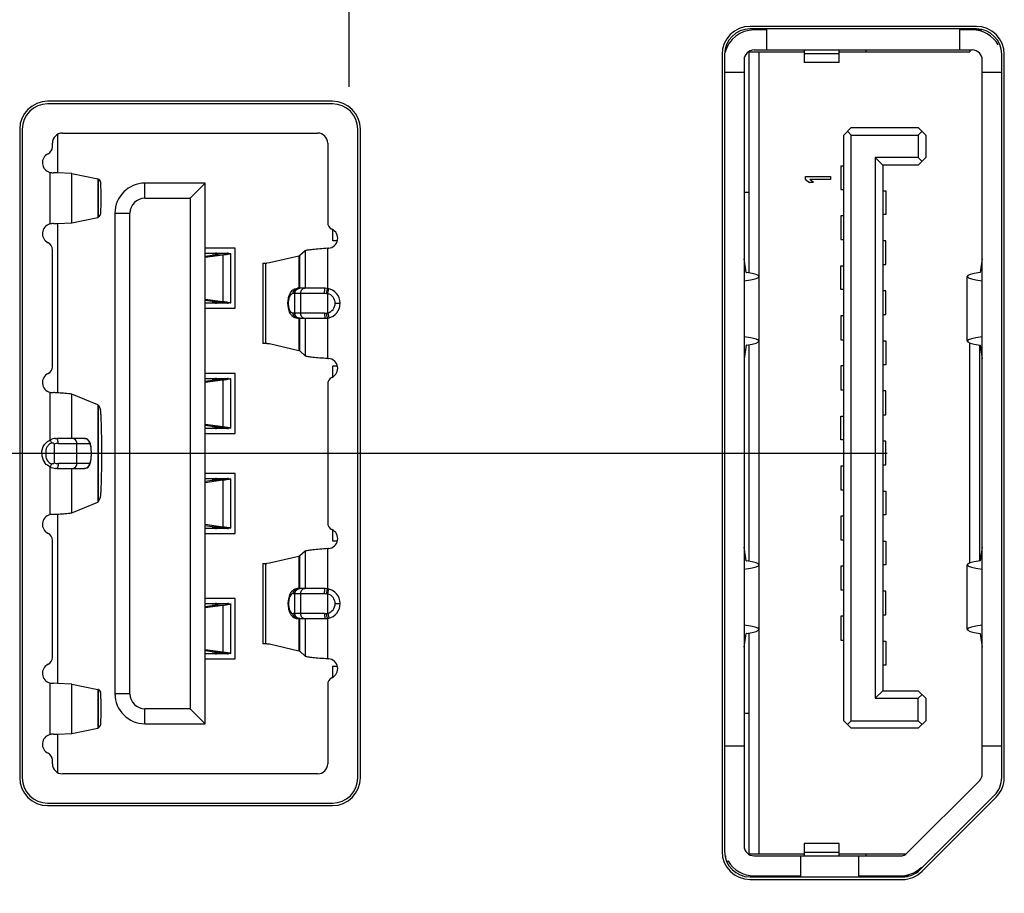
# Model space of a CAD drawing. Header units: inches. Extents: x 0 to 34, y 0 to 22.
# Tile 22 of 121: x 16.307 to 17.082, y 8.837 to 9.525. Entities that reach past the tile are written whole.
import ezdxf

# ---------------------------------------------------------------- set-up
doc = ezdxf.new("R2010")
doc.units = ezdxf.units.IN
doc.header["$LTSCALE"] = 1.87
doc.header["$MEASUREMENT"] = 0
doc.layers.get('0').update_dxf_attribs({"linetype": 'CONTINUOUS'})
doc.layers.add('DIMENSIONS', color=7, linetype='CONTINUOUS')
doc.styles.get("Standard").update_dxf_attribs({"font": 'txt', "width": 0.8})
doc.dimstyles.new('DIMSTYLE_1', dxfattribs={"dimtxt": 0.125, "dimasz": 0.18, "dimexe": 0.125, "dimexo": 0.0625, "dimgap": 0.0625, "dimtad": 0, "dimtih": 1, "dimtoh": 1, "dimdec": 3, "dimzin": 4, "dimdsep": 46, "dimtxsty": 'STANDARD', "dimblk": '_FILLED', "dimblk1": '_FILLED', "dimblk2": '_FILLED', "dimcen": 0.09, "dimadec": 0, "dimazin": 0, "dimtp": 0.001, "dimtm": 0.001, "dimtfac": 1, "dimtdec": 3, "dimtofl": 0, "dimtmove": 0, "dimatfit": 3, "dimldrblk": '_FILLED', "dimfxl": 1, "dimtolj": 1, "dimtzin": 4, "dimarcsym": 0})

# ---------------------------------------------------------------- blocks, each defined once
blk = doc.blocks.new('_FILLED')
at = {"color": 0, "linetype": 'BYBLOCK'}
blk.add_solid([(0, 0), (-1, 0.1736), (-1, -0.1736)], dxfattribs=at)
blk = doc.blocks.new('*D15')
at = {"layer": 'DIMENSIONS', "color": 2, "linetype": 'CONTINUOUS'}
for p, q in [((16.97374, 10.38334), (14.81359, 10.38334)), ((14.93859, 10.38334), (14.93859, 10.05668)), ((14.93859, 9.18334), (14.93859, 9.61918)), ((16.9897, 9.18334), (14.81359, 9.18334))]:
    blk.add_line(p, q, dxfattribs=at)
at = {"layer": 'DIMENSIONS', "color": 2, "linetype": 'CONTINUOUS', "xscale": 0.18, "yscale": 0.18, "zscale": 0.18}
for p, rotation in [((14.93859, 10.38334), 90), ((14.93859, 9.18334), 270)]:
    blk.add_blockref('_FILLED', p, dxfattribs=dict(at, rotation=rotation))
at = {"layer": 'DIMENSIONS', "color": 2, "linetype": 'CONTINUOUS', "insert": (14.83859, 9.99418), "char_height": 0.125, "width": 0.7, "attachment_point": 2, "line_spacing_factor": 0.9}
blk.add_mtext('1.200\\P[30.48]', dxfattribs=at)
blk = doc.blocks.new('*D16')
at = {"layer": 'DIMENSIONS', "color": 2, "linetype": 'CONTINUOUS'}
for p, q in [((16.97374, 9.18334), (14.81359, 9.18334)), ((14.93859, 9.18334), (14.93859, 8.61592)), ((14.93859, 7.79849), (14.93859, 8.17842)), ((16.97374, 7.79849), (14.81359, 7.79849))]:
    blk.add_line(p, q, dxfattribs=at)
at = {"layer": 'DIMENSIONS', "color": 2, "linetype": 'CONTINUOUS', "xscale": 0.18, "yscale": 0.18, "zscale": 0.18}
for p, rotation in [((14.93859, 9.18334), 90), ((14.93859, 7.79849), 270)]:
    blk.add_blockref('_FILLED', p, dxfattribs=dict(at, rotation=rotation))
at = {"layer": 'DIMENSIONS', "color": 2, "linetype": 'CONTINUOUS', "insert": (14.83859, 8.55342), "char_height": 0.125, "width": 0.7, "attachment_point": 2, "line_spacing_factor": 0.9}
blk.add_mtext('1.385\\P[35.18]', dxfattribs=at)

msp = doc.modelspace()

# ---------------------------------------------------------------- linework, layer by layer
at = {"color": 40, "linetype": 'CONTINUOUS'}
msp.add_line((16.56635, 9.55152), (16.56635, 9.47176), dxfattribs=at)
at = {"color": 7, "linetype": 'CONTINUOUS'}
for p, q in [((17.05989, 9.51927), (16.88189, 9.51927)), ((17.05989, 9.51727), (16.88189, 9.51727)), ((16.89491, 9.51645), (16.88507, 9.51645)), ((16.89491, 9.51727), (16.89491, 9.5007)), ((17.04688, 9.5007), (17.04688, 9.51727)), ((17.05672, 9.51645), (17.04688, 9.51645)), ((17.05989, 9.51645), (17.06403, 9.51645)), ((16.86327, 9.50421), (16.86443, 9.50421)), ((16.85989, 9.49727), (16.85989, 8.87027)), ((16.86189, 9.49727), (16.86189, 8.87027)), ((16.86265, 9.50109), (16.86314, 9.50109)), ((16.88037, 9.49912), (16.92444, 9.49912)), ((16.88113, 9.32532), (16.88113, 9.49912)), ((16.88507, 9.5007), (17.05672, 9.5007)), ((16.889, 8.86842), (16.889, 9.49912)), ((16.92444, 9.5007), (16.92444, 9.49086)), ((16.952, 9.49775), (16.92444, 9.49775)), ((16.952, 9.49086), (16.952, 9.5007)), ((16.952, 9.49912), (17.05475, 9.49912)), ((16.97286, 9.5007), (16.97286, 9.49912)), ((17.05475, 9.5007), (17.05475, 9.49912)), ((17.07989, 8.92855), (17.07989, 9.49727)), ((17.08189, 8.92855), (17.08189, 9.49727)), ((16.87719, 9.49283), (16.87719, 8.87472)), ((16.952, 9.49086), (16.92444, 9.49086)), ((17.06459, 8.93141), (17.06459, 9.49283)), ((16.87719, 9.48298), (16.86189, 9.48298)), ((17.07989, 9.48298), (17.06459, 9.48298)), ((16.55337, 9.46034), (16.32937, 9.46034)), ((16.55337, 9.45834), (16.32937, 9.45834)), ((16.30737, 9.43834), (16.30737, 8.92834)), ((16.30937, 9.43834), (16.30937, 8.92834)), ((16.33704, 9.4341), (16.33704, 9.40404)), ((16.34097, 9.43531), (16.54176, 9.43531)), ((16.57337, 8.92834), (16.57337, 9.43834)), ((16.57537, 8.92834), (16.57537, 9.43834)), ((16.95554, 9.43377), (16.96144, 9.43968)), ((16.95554, 8.97314), (16.95554, 9.43377)), ((16.96144, 9.43377), (16.95849, 9.43672)), ((16.96144, 9.43968), (17.0142, 9.43968)), ((16.96144, 8.97314), (16.96144, 9.43377)), ((16.96144, 9.43377), (17.0142, 9.43377)), ((17.0142, 9.43968), (17.02011, 9.43377)), ((17.0142, 9.43377), (17.01715, 9.43672)), ((17.0142, 9.43377), (17.0142, 9.41605)), ((17.02011, 9.43377), (17.02011, 9.41605)), ((16.3331, 9.42447), (16.3331, 9.42744)), ((16.54963, 9.42744), (16.54963, 9.36509)), ((16.98034, 9.41605), (16.98034, 8.99086)), ((16.98034, 9.41605), (16.98625, 9.41015)), ((17.0142, 9.41605), (16.98034, 9.41605)), ((17.02011, 9.41605), (17.0142, 9.41015)), ((17.0142, 9.41605), (17.01715, 9.4131)), ((16.33113, 9.40439), (16.33113, 9.36387)), ((16.3371, 9.40404), (16.33389, 9.40414)), ((16.34846, 9.4035), (16.3371, 9.40404)), ((16.34846, 9.36476), (16.34846, 9.4035)), ((16.34846, 9.4035), (16.36888, 9.39932)), ((16.95318, 9.40966), (16.95318, 9.39096)), ((16.95318, 9.40966), (16.95554, 9.40966)), ((16.98625, 9.41015), (16.98625, 8.99676)), ((17.0142, 9.41015), (16.98625, 9.41015)), ((16.36888, 9.39932), (16.36888, 9.36894)), ((16.36946, 9.39916), (16.36888, 9.39932)), ((16.36946, 9.36911), (16.36946, 9.39916)), ((16.36946, 9.39916), (16.37097, 9.39731)), ((16.40593, 9.38413), (16.40593, 9.39594)), ((16.45318, 9.39594), (16.40593, 9.39594)), ((16.44137, 9.38413), (16.45318, 9.39594)), ((16.45318, 8.97075), (16.45318, 9.39594)), ((16.92562, 9.39883), (16.92562, 9.40129)), ((16.92562, 9.40129), (16.9453, 9.40129)), ((16.92562, 9.39883), (16.92855, 9.39637)), ((16.9319, 9.39637), (16.92855, 9.39637)), ((16.9319, 9.39637), (16.92897, 9.39883)), ((16.9453, 9.39883), (16.92897, 9.39883)), ((16.9453, 9.40129), (16.9453, 9.39883)), ((16.88113, 9.38849), (16.87719, 9.38849)), ((16.95318, 9.39096), (16.95554, 9.39096)), ((16.98625, 9.38997), (16.98861, 9.38997)), ((16.98861, 9.38997), (16.98861, 9.37127)), ((16.40593, 9.38413), (16.44137, 9.38413)), ((16.44137, 9.38413), (16.44137, 8.98256)), ((16.38231, 9.37232), (16.38231, 8.99437)), ((16.38231, 9.37232), (16.39412, 9.37232)), ((16.39412, 8.99437), (16.39412, 9.37232)), ((16.33389, 9.36412), (16.3371, 9.36422)), ((16.33704, 9.36422), (16.33704, 9.23103)), ((16.3371, 9.36422), (16.34846, 9.36476)), ((16.34846, 9.36476), (16.36888, 9.36894)), ((16.36888, 9.36894), (16.36946, 9.36911)), ((16.36946, 9.36911), (16.37097, 9.37095)), ((16.95318, 9.37029), (16.95318, 9.35159)), ((16.95554, 9.37029), (16.95318, 9.37029)), ((16.98861, 9.37127), (16.98625, 9.37127)), ((16.55357, 9.35067), (16.55357, 9.35934)), ((16.55715, 9.35067), (16.55357, 9.35067)), ((16.95318, 9.35159), (16.95554, 9.35159)), ((16.98861, 9.3506), (16.98625, 9.3506)), ((16.98861, 9.3319), (16.98861, 9.3506)), ((16.3331, 9.25155), (16.3331, 9.3438)), ((16.4768, 9.34476), (16.45318, 9.34476)), ((16.45318, 9.34082), (16.47081, 9.34082)), ((16.46213, 9.34082), (16.46213, 9.34003)), ((16.46213, 9.34082), (16.47154, 9.34082)), ((16.46352, 9.34058), (16.46213, 9.34082)), ((16.47154, 9.34082), (16.47081, 9.34082)), ((16.47154, 9.34082), (16.47336, 9.34058)), ((16.4768, 9.29752), (16.4768, 9.34476)), ((16.53205, 9.34273), (16.5278, 9.33894)), ((16.53205, 9.34273), (16.53205, 9.31327)), ((16.54963, 9.3131), (16.54963, 9.34476)), ((16.55033, 9.34476), (16.54963, 9.34476)), ((16.46715, 9.33939), (16.45318, 9.33747)), ((16.45318, 9.33862), (16.45879, 9.33939)), ((16.46715, 9.33939), (16.45879, 9.33939)), ((16.46715, 9.33939), (16.46715, 9.30289)), ((16.47336, 9.3017), (16.47336, 9.34058)), ((16.50389, 9.33318), (16.50189, 9.33295)), ((16.52693, 9.33852), (16.50389, 9.33318)), ((16.5278, 9.33894), (16.52693, 9.33852)), ((16.52693, 9.33852), (16.52693, 9.31327)), ((16.5278, 9.31327), (16.5278, 9.33894)), ((16.87891, 9.32569), (16.87719, 9.33651)), ((17.06459, 9.33651), (17.06288, 9.32569)), ((16.4985, 9.33295), (16.4985, 9.26996)), ((16.4985, 9.33295), (16.50189, 9.33295)), ((16.50104, 9.26996), (16.50104, 9.33295)), ((16.95318, 9.31222), (16.95318, 9.33092)), ((16.95318, 9.33092), (16.95554, 9.33092)), ((16.98625, 9.3319), (16.98861, 9.3319)), ((17.05278, 9.27176), (17.05278, 9.32256)), ((16.54767, 9.31327), (16.52601, 9.31327)), ((16.54883, 9.30922), (16.54952, 9.31279)), ((16.54952, 9.31279), (16.54963, 9.3131)), ((16.54963, 9.30908), (16.55062, 9.31289)), ((16.95554, 9.31222), (16.95318, 9.31222)), ((16.98861, 9.31123), (16.98625, 9.31123)), ((16.98861, 9.29253), (16.98861, 9.31123)), ((16.45318, 9.30481), (16.46715, 9.30289)), ((16.45879, 9.30289), (16.45318, 9.30366)), ((16.45879, 9.30289), (16.46715, 9.30289)), ((16.46213, 9.30225), (16.46213, 9.30146)), ((16.51838, 9.30145), (16.51873, 9.30524)), ((16.52253, 9.30933), (16.54723, 9.30933)), ((16.52346, 9.30933), (16.52346, 9.29358)), ((16.52389, 9.29358), (16.52389, 9.30933)), ((16.52814, 9.30933), (16.52814, 9.29358)), ((16.54723, 9.30933), (16.54883, 9.30922)), ((16.54963, 9.29383), (16.54963, 9.30908)), ((16.47081, 9.30145), (16.45318, 9.30145)), ((16.45318, 9.29752), (16.4768, 9.29752)), ((16.46213, 9.30146), (16.46352, 9.3017)), ((16.47154, 9.30146), (16.46213, 9.30146)), ((16.46352, 9.3017), (16.46325, 9.3019)), ((16.47301, 9.3019), (16.46325, 9.3019)), ((16.47336, 9.3017), (16.47154, 9.30146)), ((16.47301, 9.3019), (16.47336, 9.3017)), ((16.51884, 9.30145), (16.51838, 9.30145)), ((16.51872, 9.29776), (16.51838, 9.30145)), ((16.55554, 9.30145), (16.55948, 9.30145)), ((16.54723, 9.29358), (16.52253, 9.29358)), ((16.52601, 9.28964), (16.54767, 9.28964)), ((16.52693, 9.28964), (16.52693, 9.26439)), ((16.5278, 9.26397), (16.5278, 9.28964)), ((16.53205, 9.28964), (16.53205, 9.26018)), ((16.54935, 9.2909), (16.54883, 9.29369)), ((16.54963, 9.28981), (16.54935, 9.2909)), ((16.54963, 9.29383), (16.55062, 9.29002)), ((16.54963, 9.25815), (16.54963, 9.28981)), ((16.95318, 9.29155), (16.95318, 9.27285)), ((16.95554, 9.29155), (16.95318, 9.29155)), ((16.98625, 9.29253), (16.98861, 9.29253)), ((16.95318, 9.27285), (16.95554, 9.27285)), ((16.98625, 9.27186), (16.98861, 9.27186)), ((16.98861, 9.27186), (16.98861, 9.25316)), ((16.50189, 9.26996), (16.4985, 9.26996)), ((16.50189, 9.26996), (16.50389, 9.26973)), ((16.50389, 9.26973), (16.52693, 9.26439)), ((16.52693, 9.26439), (16.5278, 9.26397)), ((16.5278, 9.26397), (16.53205, 9.26018)), ((16.87891, 9.26862), (16.87719, 9.25779)), ((16.88113, 9.09853), (16.88113, 9.269)), ((17.05475, 9.0972), (17.05475, 9.27031)), ((17.06263, 9.09889), (17.06263, 9.26863)), ((17.06288, 9.26862), (17.06459, 9.2578)), ((16.54963, 9.25815), (16.55033, 9.25815)), ((16.55357, 9.24357), (16.55357, 9.25224)), ((16.55357, 9.25224), (16.55715, 9.25224)), ((16.95318, 9.25218), (16.95318, 9.23348)), ((16.95554, 9.25218), (16.95318, 9.25218)), ((16.98861, 9.25316), (16.98625, 9.25316)), ((16.4768, 9.24634), (16.45318, 9.24634)), ((16.45318, 9.2424), (16.47081, 9.2424)), ((16.46715, 9.24096), (16.45318, 9.23904)), ((16.45318, 9.24019), (16.45879, 9.24096)), ((16.46715, 9.24096), (16.45879, 9.24096)), ((16.46213, 9.24239), (16.46213, 9.2416)), ((16.46213, 9.24239), (16.47154, 9.24239)), ((16.46352, 9.24215), (16.46213, 9.24239)), ((16.46715, 9.24096), (16.46715, 9.20447)), ((16.47154, 9.2424), (16.47081, 9.2424)), ((16.47154, 9.24239), (16.47336, 9.24215)), ((16.47336, 9.20327), (16.47336, 9.24215)), ((16.4768, 9.19909), (16.4768, 9.24634)), ((16.54963, 9.23782), (16.54963, 9.12887)), ((16.95318, 9.23348), (16.95554, 9.23348)), ((16.98861, 9.23249), (16.98625, 9.23249)), ((16.98861, 9.21379), (16.98861, 9.23249)), ((16.33113, 9.23148), (16.33113, 9.19388)), ((16.34846, 9.19516), (16.34846, 9.22994)), ((16.36888, 9.22157), (16.34846, 9.22994)), ((16.36888, 9.22157), (16.36888, 9.14512)), ((16.36946, 9.22124), (16.36888, 9.22157)), ((16.36946, 9.14545), (16.36946, 9.22124)), ((16.36946, 9.22124), (16.37086, 9.21782)), ((16.95318, 9.19411), (16.95318, 9.21281)), ((16.95318, 9.21281), (16.95554, 9.21281)), ((16.98625, 9.21379), (16.98861, 9.21379)), ((16.45318, 9.20639), (16.46715, 9.20447)), ((16.45879, 9.20447), (16.45318, 9.20524)), ((16.47081, 9.20303), (16.45318, 9.20303)), ((16.45879, 9.20447), (16.46715, 9.20447)), ((16.46213, 9.20383), (16.46213, 9.20304)), ((16.46213, 9.20304), (16.46352, 9.20327)), ((16.47154, 9.20304), (16.46213, 9.20304)), ((16.46352, 9.20327), (16.46325, 9.20348)), ((16.47301, 9.20348), (16.46325, 9.20348)), ((16.47336, 9.20327), (16.47154, 9.20304)), ((16.47301, 9.20348), (16.47336, 9.20327)), ((16.33016, 9.19331), (16.33113, 9.19388)), ((16.33561, 9.19513), (16.33647, 9.19516)), ((16.35828, 9.19516), (16.33647, 9.19516)), ((16.35828, 9.19516), (16.35984, 9.19482)), ((16.45318, 9.19909), (16.4768, 9.19909)), ((16.95554, 9.19411), (16.95318, 9.19411)), ((16.3345, 9.19079), (16.3345, 9.1759)), ((16.33765, 9.19122), (16.36213, 9.19122)), ((16.35231, 9.17547), (16.35231, 9.19122)), ((16.36386, 9.18334), (16.36366, 9.18733)), ((16.98861, 9.19312), (16.98625, 9.19312)), ((16.98861, 9.17442), (16.98861, 9.19312)), ((16.3278, 9.18334), (16.32466, 9.18334)), ((16.36315, 9.17634), (16.3636, 9.17888)), ((16.3636, 9.17888), (16.36386, 9.18334)), ((16.36377, 9.18334), (16.36386, 9.18334)), ((16.33113, 9.17281), (16.33019, 9.17335)), ((16.33113, 9.17281), (16.33113, 9.13521)), ((16.33647, 9.17153), (16.33562, 9.17156)), ((16.33647, 9.17153), (16.35828, 9.17153)), ((16.36213, 9.17547), (16.33765, 9.17547)), ((16.34846, 9.13675), (16.34846, 9.17153)), ((16.35834, 9.17153), (16.35828, 9.17153)), ((16.95318, 9.17344), (16.95318, 9.15474)), ((16.95554, 9.17344), (16.95318, 9.17344)), ((16.98625, 9.17442), (16.98861, 9.17442)), ((16.4768, 9.1676), (16.45318, 9.1676)), ((16.45318, 9.16366), (16.47081, 9.16366)), ((16.46213, 9.16365), (16.46213, 9.16286)), ((16.46213, 9.16365), (16.47154, 9.16365)), ((16.46352, 9.16341), (16.46213, 9.16365)), ((16.47154, 9.16366), (16.47081, 9.16366)), ((16.47154, 9.16365), (16.47336, 9.16341)), ((16.47336, 9.12453), (16.47336, 9.16341)), ((16.4768, 9.12035), (16.4768, 9.1676)), ((16.46715, 9.16222), (16.45318, 9.1603)), ((16.45318, 9.16145), (16.45879, 9.16222)), ((16.46715, 9.16222), (16.45879, 9.16222)), ((16.46715, 9.16222), (16.46715, 9.12573)), ((16.36946, 9.14545), (16.37086, 9.14887)), ((16.95318, 9.15474), (16.95554, 9.15474)), ((16.98625, 9.15375), (16.98861, 9.15375)), ((16.98861, 9.15375), (16.98861, 9.13505)), ((16.34846, 9.13675), (16.36888, 9.14512)), ((16.36888, 9.14512), (16.36946, 9.14545)), ((16.33704, 9.13566), (16.33704, 9.00247)), ((16.95318, 9.13407), (16.95318, 9.11537)), ((16.95554, 9.13407), (16.95318, 9.13407)), ((16.98861, 9.13505), (16.98625, 9.13505)), ((16.45318, 9.12765), (16.46715, 9.12573)), ((16.45879, 9.12573), (16.45318, 9.1265)), ((16.47081, 9.12429), (16.45318, 9.12429)), ((16.45879, 9.12573), (16.46715, 9.12573)), ((16.46213, 9.12509), (16.46213, 9.1243)), ((16.46213, 9.1243), (16.46352, 9.12453)), ((16.47154, 9.1243), (16.46213, 9.1243)), ((16.46352, 9.12453), (16.46325, 9.12474)), ((16.47301, 9.12474), (16.46325, 9.12474)), ((16.47336, 9.12453), (16.47154, 9.1243)), ((16.47301, 9.12474), (16.47336, 9.12453)), ((16.45318, 9.12035), (16.4768, 9.12035)), ((16.55357, 9.11445), (16.55357, 9.12312)), ((16.3331, 9.02289), (16.3331, 9.11513)), ((16.54963, 9.07688), (16.54963, 9.10854)), ((16.55033, 9.10854), (16.54963, 9.10854)), ((16.55715, 9.11445), (16.55357, 9.11445)), ((16.87891, 9.09891), (16.87719, 9.10972)), ((16.95318, 9.11537), (16.95554, 9.11537)), ((16.98625, 9.11438), (16.98861, 9.11438)), ((16.98861, 9.11438), (16.98861, 9.09568)), ((17.06459, 9.10972), (17.06288, 9.09891)), ((16.52693, 9.1023), (16.50389, 9.09696)), ((16.5278, 9.10272), (16.52693, 9.1023)), ((16.52693, 9.1023), (16.52693, 9.07705)), ((16.53205, 9.10651), (16.5278, 9.10272)), ((16.5278, 9.07705), (16.5278, 9.10272)), ((16.53205, 9.10651), (16.53205, 9.07705)), ((16.4985, 9.09673), (16.4985, 9.03374)), ((16.4985, 9.09673), (16.50189, 9.09673)), ((16.50104, 9.03374), (16.50104, 9.09673)), ((16.50389, 9.09696), (16.50189, 9.09673)), ((16.95318, 9.0947), (16.95318, 9.07599)), ((16.95554, 9.0947), (16.95318, 9.0947)), ((16.98861, 9.09568), (16.98625, 9.09568)), ((17.05278, 9.04499), (17.05278, 9.09578)), ((16.52253, 9.07311), (16.54723, 9.07311)), ((16.52346, 9.07311), (16.52346, 9.05736)), ((16.52389, 9.05736), (16.52389, 9.07311)), ((16.54767, 9.07705), (16.52601, 9.07705)), ((16.52814, 9.07311), (16.52814, 9.05736)), ((16.54723, 9.07311), (16.54883, 9.073)), ((16.54883, 9.073), (16.54952, 9.07657)), ((16.54952, 9.07657), (16.54963, 9.07688)), ((16.54963, 9.07286), (16.55062, 9.07667)), ((16.54963, 9.05761), (16.54963, 9.07286)), ((16.95318, 9.07599), (16.95554, 9.07599)), ((16.98861, 9.07501), (16.98625, 9.07501)), ((16.98861, 9.05631), (16.98861, 9.07501)), ((16.4768, 9.06917), (16.45318, 9.06917)), ((16.45318, 9.06523), (16.47081, 9.06523)), ((16.46715, 9.0638), (16.45318, 9.06188)), ((16.45318, 9.06303), (16.45879, 9.0638)), ((16.46715, 9.0638), (16.45879, 9.0638)), ((16.46213, 9.06523), (16.46213, 9.06444)), ((16.46213, 9.06523), (16.47154, 9.06523)), ((16.46352, 9.06499), (16.46213, 9.06523)), ((16.46715, 9.0638), (16.46715, 9.0273)), ((16.47154, 9.06523), (16.47081, 9.06523)), ((16.47154, 9.06523), (16.47336, 9.06499)), ((16.47336, 9.02611), (16.47336, 9.06499)), ((16.4768, 9.02193), (16.4768, 9.06917)), ((16.51872, 9.06893), (16.51838, 9.06523)), ((16.51884, 9.06523), (16.51838, 9.06523)), ((16.51838, 9.06523), (16.51873, 9.06145)), ((16.55554, 9.06523), (16.55948, 9.06523)), ((16.54723, 9.05736), (16.52253, 9.05736)), ((16.54935, 9.05468), (16.54883, 9.05747)), ((16.54963, 9.05359), (16.54935, 9.05468)), ((16.54963, 9.05761), (16.55062, 9.0538)), ((16.95318, 9.05533), (16.95318, 9.03662)), ((16.95554, 9.05533), (16.95318, 9.05533)), ((16.98625, 9.05631), (16.98861, 9.05631)), ((16.52601, 9.05342), (16.54767, 9.05342)), ((16.52693, 9.05342), (16.52693, 9.02817)), ((16.5278, 9.02775), (16.5278, 9.05342)), ((16.53205, 9.05342), (16.53205, 9.02396)), ((16.54963, 9.02193), (16.54963, 9.05359)), ((16.87719, 9.03105), (16.87891, 9.04186)), ((16.88113, 8.86842), (16.88113, 9.04224)), ((17.06288, 9.04186), (17.06459, 9.03105)), ((16.50189, 9.03374), (16.4985, 9.03374)), ((16.50189, 9.03374), (16.50389, 9.03351)), ((16.50389, 9.03351), (16.52693, 9.02817)), ((16.95318, 9.03662), (16.95554, 9.03662)), ((16.98625, 9.03564), (16.98861, 9.03564)), ((16.98861, 9.03564), (16.98861, 9.01694)), ((16.45318, 9.02922), (16.46715, 9.0273)), ((16.45879, 9.0273), (16.45318, 9.02807)), ((16.47081, 9.02586), (16.45318, 9.02586)), ((16.45879, 9.0273), (16.46715, 9.0273)), ((16.46213, 9.02666), (16.46213, 9.02587)), ((16.46213, 9.02587), (16.46352, 9.02611)), ((16.47154, 9.02587), (16.46213, 9.02587)), ((16.46352, 9.02611), (16.46325, 9.02631)), ((16.47301, 9.02631), (16.46325, 9.02631)), ((16.47336, 9.02611), (16.47154, 9.02587)), ((16.47301, 9.02631), (16.47336, 9.02611)), ((16.52693, 9.02817), (16.5278, 9.02775)), ((16.5278, 9.02775), (16.53205, 9.02396)), ((16.45318, 9.02193), (16.4768, 9.02193)), ((16.54963, 9.02193), (16.55033, 9.02193)), ((16.55357, 9.00735), (16.55357, 9.01602)), ((16.55357, 9.01602), (16.55715, 9.01602)), ((16.98861, 9.01694), (16.98625, 9.01694)), ((16.33113, 9.00282), (16.33113, 8.96229)), ((16.3371, 9.00247), (16.33389, 9.00257)), ((16.34846, 9.00192), (16.3371, 9.00247)), ((16.34846, 8.96319), (16.34846, 9.00192)), ((16.34846, 9.00192), (16.36888, 8.99775)), ((16.54963, 9.0016), (16.54963, 8.93925)), ((16.36888, 8.99775), (16.36888, 8.96737)), ((16.36946, 8.99758), (16.36888, 8.99775)), ((16.36946, 8.96753), (16.36946, 8.99758)), ((16.36946, 8.99758), (16.37097, 8.99574)), ((16.39412, 8.99437), (16.38231, 8.99437)), ((16.98625, 8.99676), (16.98034, 8.99086)), ((16.98625, 8.99676), (17.0142, 8.99676)), ((17.0142, 8.99676), (17.02011, 8.99086)), ((17.0142, 8.99086), (17.01715, 8.99381)), ((16.98034, 8.99086), (17.0142, 8.99086)), ((17.0142, 8.97314), (17.0142, 8.99086)), ((17.02011, 8.99086), (17.02011, 8.97314)), ((16.40593, 8.97075), (16.40593, 8.98256)), ((16.44137, 8.98256), (16.40593, 8.98256)), ((16.45318, 8.97075), (16.44137, 8.98256)), ((16.87719, 8.97905), (16.88113, 8.97905)), ((16.36946, 8.96753), (16.37097, 8.96938)), ((16.40593, 8.97075), (16.45318, 8.97075)), ((16.96144, 8.96724), (16.95554, 8.97314)), ((16.95849, 8.97019), (16.96144, 8.97314)), ((16.96144, 8.97314), (17.0142, 8.97314)), ((17.02011, 8.97314), (17.0142, 8.96724)), ((17.0142, 8.97314), (17.01715, 8.97019)), ((16.33389, 8.96254), (16.3371, 8.96264)), ((16.33704, 8.96264), (16.33704, 8.93259)), ((16.3371, 8.96264), (16.34846, 8.96319)), ((16.34846, 8.96319), (16.36888, 8.96737)), ((16.36888, 8.96737), (16.36946, 8.96753)), ((17.0142, 8.96724), (16.96144, 8.96724)), ((16.86189, 8.95346), (16.87719, 8.95346)), ((17.06459, 8.95346), (17.07989, 8.95346)), ((16.3331, 8.93925), (16.3331, 8.94222)), ((16.54176, 8.93138), (16.34097, 8.93138)), ((17.0056, 8.86915), (17.06229, 8.92584)), ((16.32937, 8.90834), (16.55337, 8.90834)), ((17.07404, 8.91441), (17.01575, 8.85613)), ((17.01717, 8.85471), (17.07545, 8.913)), ((16.32937, 8.90634), (16.55337, 8.90634)), ((16.92444, 8.87668), (16.92444, 8.86684)), ((16.952, 8.87668), (16.92444, 8.87668)), ((16.952, 8.86684), (16.952, 8.87668)), ((16.88037, 8.86842), (16.92444, 8.86842)), ((16.92444, 8.86979), (16.952, 8.86979)), ((16.952, 8.86842), (17.00464, 8.86842)), ((16.97286, 8.86842), (16.97286, 8.86684)), ((17.02713, 8.86842), (17.02804, 8.86842)), ((16.86314, 8.86645), (16.86265, 8.86645)), ((16.86493, 8.86248), (16.86351, 8.86248)), ((16.88507, 8.86684), (17.00003, 8.86684)), ((16.92168, 8.86684), (16.92168, 8.85027)), ((16.96735, 8.85027), (16.96735, 8.86684)), ((16.88189, 8.85027), (17.00161, 8.85027)), ((16.88189, 8.84827), (17.00161, 8.84827)), ((16.88507, 8.85109), (16.92168, 8.85109)), ((16.96735, 8.85109), (17.00713, 8.85109))]:
    msp.add_line(p, q, dxfattribs=at)
for centre, radius, start, end in [((16.88189, 9.49727), 0.022, 90, 180), ((17.05989, 9.49727), 0.022, 0, 90), ((16.88189, 9.49727), 0.02, 90, 180), ((16.88507, 9.49283), 0.02362, 90, 164.95923), ((17.05672, 9.49283), 0.02362, 30.03473, 90), ((17.05989, 9.49727), 0.02, 0, 90), ((16.88507, 9.49283), 0.00787, 90, 180), ((17.05672, 9.49283), 0.00787, 0, 90), ((16.32937, 9.43834), 0.022, 90, 180), ((16.32937, 9.43834), 0.02, 90, 180), ((16.55337, 9.43834), 0.022, 0, 90), ((16.55337, 9.43834), 0.02, 0, 90), ((16.34097, 9.42744), 0.00787, 90, 180), ((16.54176, 9.42744), 0.00787, 0, 90), ((16.3331, 9.41202), 0.00787, 115.37693, 255.52249), ((16.32719, 9.42447), 0.00591, 295.37693, 360), ((16.33435, 9.42462), 0.02048, 260.94182, 268.69405), ((16.40593, 9.37232), 0.02362, 90, 180), ((16.40593, 9.37232), 0.01181, 90, 180), ((16.33435, 9.34365), 0.02048, 91.30595, 99.05818), ((16.55554, 9.36509), 0.00591, 180, 244.62306), ((16.3331, 9.35625), 0.00787, 104.47751, 244.62307), ((16.54963, 9.35264), 0.00787, 275.07297, 64.62307), ((16.32719, 9.3438), 0.00591, 360, 64.62307), ((16.4614, 9.30379), 0.03704, 88.86189, 89.99993), ((16.52759, 9.30546), 0.00837, 139.90053, 143.38081), ((16.54766, 9.30143), 0.01183, 80.41435, 89.99185), ((16.54767, 9.30145), 0.01181, 281.43746, 80.40629), ((16.54725, 9.2978), 0.01153, 78.07936, 82.12737), ((16.54767, 9.30145), 0.00787, 284.4775, 75.5225), ((16.4614, 9.33849), 0.03704, 270.00007, 271.13811), ((16.47081, 9.33849), 0.03704, 270.00007, 271.13811), ((16.5276, 9.29746), 0.00839, 216.54957, 219.98429), ((16.52717, 9.29709), 0.00782, 219.95777, 227.05182), ((16.54723, 9.30529), 0.01171, 269.99226, 277.86217), ((16.54766, 9.30148), 0.01183, 270.00841, 279.58566), ((16.54725, 9.30511), 0.01153, 277.8727, 281.92064), ((16.54766, 9.30146), 0.01182, 279.59372, 281.43602), ((16.54963, 9.25027), 0.00787, 295.37693, 84.92703), ((16.32719, 9.25155), 0.00591, 295.37693, 360), ((16.3331, 9.2391), 0.00787, 115.37693, 255.52246), ((16.4614, 9.20536), 0.03704, 88.86189, 89.99993), ((16.55554, 9.23782), 0.00591, 115.37694, 180), ((16.33435, 9.2517), 0.02048, 260.94181, 268.69404), ((16.26796, 8.15241), 1.08084, 86.33239, 86.50297), ((16.4614, 9.24007), 0.03704, 270.00007, 271.13811), ((16.47081, 9.24007), 0.03704, 270.00007, 271.13811), ((16.33647, 9.18335), 0.01181, 94.14215, 116.865), ((16.33645, 9.18334), 0.01179, 179.96739, 214.94521), ((16.33647, 9.18336), 0.01183, 243.15874, 265.86708), ((16.4614, 9.12662), 0.03704, 88.86189, 89.99993), ((16.3331, 9.12758), 0.00787, 104.47751, 244.62307), ((16.33435, 9.11499), 0.02048, 91.30595, 99.05818), ((16.26796, 10.21428), 1.08083, 273.49703, 273.66762), ((16.4614, 9.16133), 0.03704, 270.00007, 271.13811), ((16.47081, 9.16133), 0.03704, 270.00007, 271.13811), ((16.55554, 9.12887), 0.00591, 180, 244.62306), ((16.32719, 9.11513), 0.00591, 0, 64.62307), ((16.54963, 9.11642), 0.00787, 275.07297, 64.62307), ((16.5276, 9.06923), 0.00839, 140.01571, 143.45043), ((16.52717, 9.0696), 0.00782, 132.94818, 140.04223), ((16.54766, 9.06521), 0.01183, 80.41435, 89.99185), ((16.54725, 9.06158), 0.01153, 78.07935, 82.12737), ((16.54767, 9.06523), 0.01181, 281.43746, 80.40629), ((16.54767, 9.06523), 0.00787, 284.4775, 75.5225), ((16.4614, 9.0282), 0.03704, 88.86189, 89.99993), ((16.52759, 9.06123), 0.00837, 216.61919, 220.09947), ((16.54723, 9.06907), 0.01171, 269.99226, 277.86217), ((16.54725, 9.06889), 0.01153, 277.8727, 281.92065), ((16.54766, 9.06526), 0.01183, 270.00841, 279.58567), ((16.54766, 9.06524), 0.01182, 279.59372, 281.43602), ((16.4614, 9.0629), 0.03704, 270.00007, 271.13811), ((16.47081, 9.0629), 0.03704, 270.00007, 271.13811), ((16.3331, 9.01044), 0.00787, 115.37693, 255.52249), ((16.32719, 9.02289), 0.00591, 295.37693, 0), ((16.54963, 9.01405), 0.00787, 295.37693, 84.92703), ((16.33435, 9.02304), 0.02048, 260.94182, 268.69405), ((16.55554, 9.0016), 0.00591, 115.37694, 180), ((16.40593, 8.99437), 0.02362, 180, 270), ((16.40593, 8.99437), 0.01181, 180, 270), ((16.3331, 8.95467), 0.00787, 104.47751, 244.62307), ((16.33435, 8.94207), 0.02048, 91.30595, 99.05818), ((16.32719, 8.94222), 0.00591, 0, 64.62307), ((16.34097, 8.93925), 0.00787, 180, 270), ((16.54176, 8.93925), 0.00787, 270, 360), ((17.05672, 8.93141), 0.00787, 315, 360), ((16.32937, 8.92834), 0.022, 180, 270), ((16.32937, 8.92834), 0.02, 180, 270), ((16.55337, 8.92834), 0.022, 270, 360), ((16.55337, 8.92834), 0.02, 270, 360), ((17.05989, 8.92855), 0.02, 315, 360), ((17.05989, 8.92855), 0.022, 315, 360), ((16.88189, 8.87027), 0.022, 180, 270), ((16.88189, 8.87027), 0.02, 180, 270), ((16.88507, 8.87472), 0.00787, 180, 270), ((17.00003, 8.87472), 0.00787, 270, 315), ((16.88507, 8.87472), 0.02362, 210.03473, 270), ((17.00003, 8.87472), 0.02362, 270, 315), ((17.00161, 8.87027), 0.02, 270, 315), ((17.00161, 8.87027), 0.022, 270, 315)]:
    msp.add_arc(centre, radius, start, end, dxfattribs=at)
for centre, major_axis, ratio, start_param, end_param in [((16.84401, 9.32256), (0.045, 0), 0.110169, -0.739587, 0.681221), ((16.87915, 9.32569), (0.000239, 0), 0.110169, -3.124139, -2.460372), ((17.09778, 9.32256), (0.045, 0), 0.110169, 2.460372, 3.882023), ((17.06264, 9.32569), (0.000239, 0), 0.110169, -0.681221, -0.017453), ((16.84401, 9.27176), (0.045, 0), 0.110169, 5.601964, 7.023615), ((17.09778, 9.27176), (0.045, 0), 0.110169, 2.402006, 3.822814), ((16.87915, 9.26862), (0.000239, 0), 0.110169, 2.460372, 3.124139), ((17.06264, 9.26862), (0.000239, 0), 0.110169, 0.017453, 0.681221), ((16.84401, 9.09578), (0.045, 0), 0.109963, -0.739587, 0.681221), ((16.87915, 9.09891), (0.000239, 0), 0.109963, -3.124139, -2.460372), ((17.09778, 9.09578), (0.045, 0), 0.109963, 2.460372, 3.882023), ((17.06264, 9.09891), (0.000239, 0), 0.109963, -0.681221, -0.017453), ((16.84401, 9.04499), (0.045, 0), 0.109963, 5.601964, 7.023615), ((17.09778, 9.04499), (0.045, 0), 0.109963, 2.402006, 3.822814), ((16.87915, 9.04186), (0.000239, 0), 0.109963, 2.460372, 3.124139), ((17.06264, 9.04186), (0.000239, 0), 0.109963, 0.017453, 0.681221)]:
    msp.add_ellipse(centre, major_axis=major_axis, ratio=ratio, start_param=start_param, end_param=end_param, dxfattribs=at)
for points, knots in [([(16.37141, 9.38413), (16.37141, 9.38577), (16.3714, 9.38815), (16.37135, 9.39119), (16.3713, 9.39315), (16.37122, 9.39476), (16.37117, 9.39602), (16.37106, 9.39679), (16.37105, 9.39722), (16.37097, 9.39731)], [0, 0, 0, 0, 0.372434, 0.541643, 0.691194, 0.81575, 0.910719, 0.972766, 1, 1, 1, 1]), ([(16.37097, 9.37095), (16.37105, 9.37104), (16.37106, 9.37147), (16.37117, 9.37225), (16.37122, 9.3735), (16.3713, 9.37512), (16.37135, 9.37707), (16.3714, 9.38011), (16.37141, 9.38249), (16.37141, 9.38413)], [0, 0, 0, 0, 0.027234, 0.089281, 0.18425, 0.308806, 0.458358, 0.627567, 1, 1, 1, 1]), ([(16.54963, 9.34472), (16.54754, 9.34455), (16.54363, 9.34425), (16.53898, 9.34385), (16.53585, 9.3435), (16.53412, 9.34327), (16.5329, 9.34303), (16.53225, 9.34286), (16.53205, 9.34273)], [0, 0, 0, 0, 0.355229, 0.664591, 0.789373, 0.888616, 0.959366, 1, 1, 1, 1]), ([(16.45879, 9.33939), (16.45956, 9.33951), (16.46081, 9.33972), (16.46229, 9.34004), (16.4631, 9.34029), (16.46342, 9.34045), (16.46352, 9.34054), (16.46352, 9.34058)], [0, 0, 0, 0, 0.474547, 0.771677, 0.931407, 0.976134, 1, 1, 1, 1]), ([(16.47336, 9.34058), (16.47336, 9.34053), (16.47322, 9.34045), (16.47298, 9.34036), (16.47256, 9.34023), (16.47162, 9.34002), (16.46979, 9.33972), (16.46816, 9.33951), (16.46715, 9.33939)], [0, 0, 0, 0, 0.020706, 0.063777, 0.128193, 0.222439, 0.521011, 1, 1, 1, 1]), ([(16.51873, 9.30524), (16.51883, 9.30573), (16.51927, 9.30756), (16.52004, 9.30934), (16.52087, 9.31046)], [0, 0, 0, 0, 0.264167, 1, 1, 1, 1]), ([(16.52253, 9.30933), (16.52253, 9.31032), (16.52317, 9.31231), (16.5251, 9.31327), (16.52601, 9.31327)], [0, 0, 0, 0, 0.521802, 1, 1, 1, 1]), ([(16.52693, 9.31327), (16.52603, 9.31327), (16.52409, 9.31231), (16.52346, 9.31032), (16.52346, 9.30933)], [0, 0, 0, 0, 0.477931, 1, 1, 1, 1]), ([(16.52389, 9.30933), (16.52389, 9.31033), (16.52472, 9.31242), (16.5268, 9.31327), (16.5278, 9.31327)], [0, 0, 0, 0, 0.501189, 1, 1, 1, 1]), ([(16.53205, 9.31327), (16.53105, 9.31327), (16.52897, 9.31242), (16.52814, 9.31033), (16.52814, 9.30933)], [0, 0, 0, 0, 0.498677, 1, 1, 1, 1]), ([(16.54723, 9.30933), (16.54723, 9.30981), (16.54725, 9.31074), (16.54732, 9.31196), (16.54744, 9.31279), (16.54755, 9.31316), (16.54763, 9.31327), (16.54767, 9.31327)], [0, 0, 0, 0, 0.361841, 0.695905, 0.917863, 0.97416, 1, 1, 1, 1]), ([(16.46325, 9.3019), (16.46276, 9.30214), (16.46125, 9.30246), (16.45976, 9.30274), (16.45879, 9.30289)], [0, 0, 0, 0, 0.355694, 1, 1, 1, 1]), ([(16.46715, 9.30289), (16.46842, 9.30274), (16.47038, 9.30246), (16.47235, 9.30214), (16.47301, 9.3019)], [0, 0, 0, 0, 0.646659, 1, 1, 1, 1]), ([(16.51884, 9.30145), (16.51884, 9.30246), (16.51901, 9.3044), (16.51979, 9.30723), (16.52137, 9.30933), (16.52253, 9.30933)], [0, 0, 0, 0, 0.329659, 0.620325, 1, 1, 1, 1]), ([(16.52086, 9.29246), (16.52059, 9.29283), (16.51957, 9.29446), (16.51899, 9.29632), (16.51872, 9.29776)], [0, 0, 0, 0, 0.238162, 1, 1, 1, 1]), ([(16.52253, 9.29358), (16.52202, 9.29358), (16.52119, 9.29398), (16.52042, 9.29492), (16.51965, 9.29633), (16.51901, 9.29854), (16.51884, 9.30045), (16.51884, 9.30145)], [0, 0, 0, 0, 0.163896, 0.267839, 0.3892, 0.67593, 1, 1, 1, 1]), ([(16.52601, 9.28964), (16.52524, 9.28964), (16.52369, 9.28997), (16.52239, 9.29085), (16.52184, 9.29137)], [0, 0, 0, 0, 0.504482, 1, 1, 1, 1]), ([(16.52601, 9.28964), (16.5251, 9.28964), (16.52317, 9.2906), (16.52253, 9.29259), (16.52253, 9.29358)], [0, 0, 0, 0, 0.477931, 1, 1, 1, 1]), ([(16.52346, 9.29358), (16.52346, 9.29259), (16.52409, 9.2906), (16.52603, 9.28964), (16.52693, 9.28964)], [0, 0, 0, 0, 0.521802, 1, 1, 1, 1]), ([(16.5278, 9.28964), (16.5268, 9.28964), (16.52472, 9.29049), (16.52389, 9.29258), (16.52389, 9.29358)], [0, 0, 0, 0, 0.498545, 1, 1, 1, 1]), ([(16.52814, 9.29358), (16.52814, 9.29258), (16.52897, 9.29049), (16.53105, 9.28964), (16.53205, 9.28964)], [0, 0, 0, 0, 0.501189, 1, 1, 1, 1]), ([(16.54723, 9.29358), (16.54723, 9.2931), (16.54725, 9.29217), (16.54732, 9.29095), (16.54744, 9.29012), (16.54755, 9.28975), (16.54763, 9.28964), (16.54767, 9.28964)], [0, 0, 0, 0, 0.361841, 0.695905, 0.917863, 0.97416, 1, 1, 1, 1]), ([(16.53205, 9.26018), (16.53225, 9.26005), (16.5329, 9.25988), (16.53412, 9.25964), (16.53585, 9.25941), (16.53898, 9.25906), (16.54363, 9.25866), (16.54754, 9.25836), (16.54963, 9.25819)], [0, 0, 0, 0, 0.040636, 0.111388, 0.210635, 0.335418, 0.64478, 1, 1, 1, 1]), ([(16.45879, 9.24096), (16.45956, 9.24108), (16.46081, 9.2413), (16.46229, 9.24162), (16.4631, 9.24187), (16.46342, 9.24203), (16.46352, 9.24211), (16.46352, 9.24215)], [0, 0, 0, 0, 0.474547, 0.771677, 0.931407, 0.976134, 1, 1, 1, 1]), ([(16.47336, 9.24215), (16.47336, 9.24211), (16.47322, 9.24203), (16.47298, 9.24193), (16.47256, 9.24181), (16.47162, 9.2416), (16.46979, 9.24129), (16.46816, 9.24108), (16.46715, 9.24096)], [0, 0, 0, 0, 0.020706, 0.063777, 0.128193, 0.222439, 0.521011, 1, 1, 1, 1]), ([(16.34846, 9.22994), (16.34798, 9.23008), (16.34664, 9.23026), (16.34419, 9.23052), (16.34089, 9.23078), (16.33844, 9.23094), (16.3371, 9.23103)], [0, 0, 0, 0, 0.132168, 0.352834, 0.64818, 1, 1, 1, 1]), ([(16.37196, 9.18334), (16.37196, 9.18753), (16.37193, 9.19362), (16.37179, 9.20141), (16.37167, 9.20646), (16.3715, 9.21071), (16.37134, 9.21404), (16.37112, 9.21629), (16.37101, 9.21746), (16.37086, 9.21782)], [0, 0, 0, 0, 0.363413, 0.529463, 0.677429, 0.802198, 0.899524, 0.966156, 1, 1, 1, 1]), ([(16.46325, 9.20348), (16.46276, 9.20371), (16.46125, 9.20404), (16.45976, 9.20431), (16.45879, 9.20447)], [0, 0, 0, 0, 0.355694, 1, 1, 1, 1]), ([(16.46715, 9.20447), (16.46842, 9.20431), (16.47038, 9.20403), (16.47235, 9.20372), (16.47301, 9.20348)], [0, 0, 0, 0, 0.646659, 1, 1, 1, 1]), ([(16.33113, 9.19388), (16.3312, 9.1939), (16.33141, 9.19362), (16.33172, 9.19322), (16.33219, 9.19243), (16.33253, 9.19184), (16.33271, 9.19151)], [0, 0, 0, 0, 0.077128, 0.280337, 0.603827, 1, 1, 1, 1]), ([(16.33765, 9.19122), (16.33765, 9.19215), (16.33752, 9.19343), (16.33707, 9.19477), (16.33664, 9.19516), (16.33647, 9.19516)], [0, 0, 0, 0, 0.654445, 0.879446, 1, 1, 1, 1]), ([(16.35231, 9.19122), (16.35231, 9.19222), (16.35151, 9.19429), (16.34945, 9.19516), (16.34846, 9.19516)], [0, 0, 0, 0, 0.503772, 1, 1, 1, 1]), ([(16.35984, 9.19482), (16.36053, 9.1945), (16.36172, 9.19345), (16.36213, 9.19194), (16.36213, 9.19122)], [0, 0, 0, 0, 0.512707, 1, 1, 1, 1]), ([(16.3627, 9.19177), (16.36248, 9.19234), (16.36185, 9.19353), (16.36079, 9.19442), (16.36016, 9.19473)], [0, 0, 0, 0, 0.465352, 1, 1, 1, 1]), ([(16.33271, 9.19151), (16.33186, 9.19136), (16.33025, 9.19054), (16.32813, 9.18774), (16.3278, 9.18505), (16.3278, 9.18334)], [0, 0, 0, 0, 0.250336, 0.501188, 1, 1, 1, 1]), ([(16.3345, 9.19079), (16.3345, 9.19097), (16.3343, 9.19133), (16.33361, 9.19159), (16.33306, 9.19157), (16.33271, 9.19151)], [0, 0, 0, 0, 0.250132, 0.500971, 1, 1, 1, 1]), ([(16.36377, 9.18334), (16.36377, 9.18435), (16.36371, 9.1862), (16.36336, 9.1887), (16.363, 9.19028), (16.36242, 9.19122), (16.36213, 9.19122)], [0, 0, 0, 0, 0.365605, 0.678198, 0.894877, 1, 1, 1, 1]), ([(16.36366, 9.18733), (16.36361, 9.18775), (16.36342, 9.18925), (16.3631, 9.19075), (16.3627, 9.19177)], [0, 0, 0, 0, 0.276663, 1, 1, 1, 1]), ([(16.3278, 9.18334), (16.3278, 9.18164), (16.32812, 9.17815), (16.33106, 9.17547), (16.33271, 9.17518)], [0, 0, 0, 0, 0.504733, 1, 1, 1, 1]), ([(16.36213, 9.17547), (16.36242, 9.17547), (16.363, 9.17641), (16.36336, 9.17799), (16.36371, 9.18049), (16.36377, 9.18234), (16.36377, 9.18334)], [0, 0, 0, 0, 0.105123, 0.321802, 0.634395, 1, 1, 1, 1]), ([(16.37086, 9.14887), (16.37101, 9.14923), (16.37112, 9.1504), (16.37134, 9.15265), (16.3715, 9.15598), (16.37167, 9.16023), (16.37179, 9.16528), (16.37193, 9.17307), (16.37196, 9.17916), (16.37196, 9.18334)], [0, 0, 0, 0, 0.033843, 0.100476, 0.197802, 0.322571, 0.470537, 0.636587, 1, 1, 1, 1]), ([(16.33271, 9.17518), (16.33253, 9.17485), (16.33219, 9.17426), (16.33172, 9.17347), (16.33141, 9.17307), (16.3312, 9.17279), (16.33113, 9.17281)], [0, 0, 0, 0, 0.396172, 0.719663, 0.922872, 1, 1, 1, 1]), ([(16.3345, 9.1759), (16.3345, 9.17572), (16.3343, 9.17536), (16.33361, 9.1751), (16.33306, 9.17512), (16.33271, 9.17518)], [0, 0, 0, 0, 0.250399, 0.501086, 1, 1, 1, 1]), ([(16.33765, 9.17547), (16.33765, 9.17454), (16.33752, 9.17326), (16.33707, 9.17192), (16.33664, 9.17153), (16.33647, 9.17153)], [0, 0, 0, 0, 0.654445, 0.879446, 1, 1, 1, 1]), ([(16.34846, 9.17153), (16.34944, 9.17153), (16.35151, 9.17239), (16.35231, 9.17447), (16.35231, 9.17547)], [0, 0, 0, 0, 0.495962, 1, 1, 1, 1]), ([(16.35833, 9.17153), (16.35902, 9.17154), (16.36036, 9.1719), (16.36226, 9.17353), (16.36288, 9.17526), (16.36315, 9.17634)], [0, 0, 0, 0, 0.281464, 0.544382, 1, 1, 1, 1]), ([(16.36213, 9.17547), (16.36213, 9.17448), (16.36135, 9.17242), (16.35932, 9.17155), (16.35834, 9.17153)], [0, 0, 0, 0, 0.502693, 1, 1, 1, 1]), ([(16.45879, 9.16222), (16.45956, 9.16234), (16.46081, 9.16256), (16.46229, 9.16288), (16.4631, 9.16313), (16.46342, 9.16329), (16.46352, 9.16337), (16.46352, 9.16341)], [0, 0, 0, 0, 0.474547, 0.771677, 0.931407, 0.976134, 1, 1, 1, 1]), ([(16.47336, 9.16341), (16.47336, 9.16337), (16.47322, 9.16329), (16.47298, 9.16319), (16.47256, 9.16307), (16.47162, 9.16286), (16.46979, 9.16255), (16.46816, 9.16234), (16.46715, 9.16222)], [0, 0, 0, 0, 0.020706, 0.063777, 0.128193, 0.222439, 0.521011, 1, 1, 1, 1]), ([(16.3371, 9.13566), (16.33844, 9.13575), (16.34089, 9.13591), (16.34419, 9.13616), (16.34664, 9.13643), (16.34798, 9.13661), (16.34846, 9.13675)], [0, 0, 0, 0, 0.351821, 0.647167, 0.867833, 1, 1, 1, 1]), ([(16.46325, 9.12474), (16.46276, 9.12497), (16.46125, 9.1253), (16.45976, 9.12557), (16.45879, 9.12573)], [0, 0, 0, 0, 0.355694, 1, 1, 1, 1]), ([(16.46715, 9.12573), (16.46842, 9.12557), (16.47038, 9.12529), (16.47235, 9.12497), (16.47301, 9.12474)], [0, 0, 0, 0, 0.646659, 1, 1, 1, 1]), ([(16.54963, 9.1085), (16.54754, 9.10833), (16.54363, 9.10803), (16.53898, 9.10763), (16.53585, 9.10728), (16.53412, 9.10705), (16.5329, 9.10681), (16.53225, 9.10664), (16.53205, 9.10651)], [0, 0, 0, 0, 0.355229, 0.664591, 0.789373, 0.888616, 0.959366, 1, 1, 1, 1]), ([(16.52086, 9.07423), (16.52059, 9.07386), (16.51957, 9.07223), (16.51899, 9.07037), (16.51872, 9.06893)], [0, 0, 0, 0, 0.238162, 1, 1, 1, 1]), ([(16.52253, 9.07311), (16.52137, 9.07311), (16.51978, 9.07102), (16.51903, 9.06818), (16.51884, 9.06624), (16.51884, 9.06523)], [0, 0, 0, 0, 0.37934, 0.670645, 1, 1, 1, 1]), ([(16.52601, 9.07705), (16.52524, 9.07705), (16.52369, 9.07672), (16.52239, 9.07584), (16.52184, 9.07532)], [0, 0, 0, 0, 0.504482, 1, 1, 1, 1]), ([(16.52253, 9.07311), (16.52253, 9.0741), (16.52317, 9.07608), (16.5251, 9.07705), (16.52601, 9.07705)], [0, 0, 0, 0, 0.521802, 1, 1, 1, 1]), ([(16.52693, 9.07705), (16.52603, 9.07705), (16.52409, 9.07609), (16.52346, 9.0741), (16.52346, 9.07311)], [0, 0, 0, 0, 0.477931, 1, 1, 1, 1]), ([(16.52389, 9.07311), (16.52389, 9.07411), (16.52472, 9.0762), (16.5268, 9.07705), (16.5278, 9.07705)], [0, 0, 0, 0, 0.501189, 1, 1, 1, 1]), ([(16.53205, 9.07705), (16.53105, 9.07705), (16.52897, 9.0762), (16.52814, 9.07411), (16.52814, 9.07311)], [0, 0, 0, 0, 0.498677, 1, 1, 1, 1]), ([(16.54723, 9.07311), (16.54723, 9.07359), (16.54725, 9.07452), (16.54732, 9.07574), (16.54744, 9.07657), (16.54755, 9.07694), (16.54763, 9.07705), (16.54767, 9.07705)], [0, 0, 0, 0, 0.361841, 0.695905, 0.917863, 0.97416, 1, 1, 1, 1]), ([(16.45879, 9.0638), (16.45956, 9.06392), (16.46081, 9.06413), (16.46229, 9.06445), (16.4631, 9.0647), (16.46342, 9.06486), (16.46352, 9.06495), (16.46352, 9.06499)], [0, 0, 0, 0, 0.474547, 0.771677, 0.931407, 0.976134, 1, 1, 1, 1]), ([(16.47336, 9.06499), (16.47336, 9.06494), (16.47322, 9.06486), (16.47298, 9.06477), (16.47256, 9.06464), (16.47162, 9.06443), (16.46979, 9.06413), (16.46816, 9.06392), (16.46715, 9.0638)], [0, 0, 0, 0, 0.020706, 0.063777, 0.128193, 0.222439, 0.521011, 1, 1, 1, 1]), ([(16.51884, 9.06523), (16.51884, 9.06423), (16.51903, 9.06229), (16.51978, 9.05945), (16.52137, 9.05736), (16.52253, 9.05736)], [0, 0, 0, 0, 0.329355, 0.62066, 1, 1, 1, 1]), ([(16.51873, 9.06145), (16.51883, 9.06096), (16.51927, 9.05913), (16.52004, 9.05735), (16.52087, 9.05623)], [0, 0, 0, 0, 0.264167, 1, 1, 1, 1]), ([(16.52601, 9.05342), (16.5251, 9.05342), (16.52317, 9.05438), (16.52253, 9.05637), (16.52253, 9.05736)], [0, 0, 0, 0, 0.477931, 1, 1, 1, 1]), ([(16.52346, 9.05736), (16.52346, 9.05637), (16.52409, 9.05438), (16.52603, 9.05342), (16.52693, 9.05342)], [0, 0, 0, 0, 0.521802, 1, 1, 1, 1]), ([(16.5278, 9.05342), (16.5268, 9.05342), (16.52472, 9.05427), (16.52389, 9.05636), (16.52389, 9.05736)], [0, 0, 0, 0, 0.498545, 1, 1, 1, 1]), ([(16.52814, 9.05736), (16.52814, 9.05636), (16.52897, 9.05427), (16.53105, 9.05342), (16.53205, 9.05342)], [0, 0, 0, 0, 0.501189, 1, 1, 1, 1]), ([(16.54723, 9.05736), (16.54723, 9.05688), (16.54725, 9.05594), (16.54732, 9.05473), (16.54744, 9.0539), (16.54755, 9.05353), (16.54763, 9.05342), (16.54767, 9.05342)], [0, 0, 0, 0, 0.361841, 0.695905, 0.917863, 0.97416, 1, 1, 1, 1]), ([(16.46325, 9.02631), (16.46276, 9.02654), (16.46125, 9.02687), (16.45976, 9.02715), (16.45879, 9.0273)], [0, 0, 0, 0, 0.355694, 1, 1, 1, 1]), ([(16.46715, 9.0273), (16.46842, 9.02715), (16.47038, 9.02687), (16.47235, 9.02655), (16.47301, 9.02631)], [0, 0, 0, 0, 0.646659, 1, 1, 1, 1]), ([(16.53205, 9.02396), (16.53225, 9.02383), (16.5329, 9.02366), (16.53412, 9.02342), (16.53585, 9.02319), (16.53898, 9.02284), (16.54363, 9.02244), (16.54754, 9.02214), (16.54963, 9.02197)], [0, 0, 0, 0, 0.040636, 0.111388, 0.210635, 0.335418, 0.64478, 1, 1, 1, 1]), ([(16.37141, 8.98256), (16.37141, 8.9842), (16.3714, 8.98658), (16.37135, 8.98962), (16.3713, 8.99157), (16.37122, 8.99319), (16.37117, 8.99444), (16.37106, 8.99522), (16.37105, 8.99564), (16.37097, 8.99574)], [0, 0, 0, 0, 0.372434, 0.541643, 0.691194, 0.81575, 0.910719, 0.972766, 1, 1, 1, 1]), ([(16.37097, 8.96938), (16.37105, 8.96947), (16.37106, 8.9699), (16.37117, 8.97067), (16.37122, 8.97193), (16.3713, 8.97354), (16.37135, 8.97549), (16.3714, 8.97853), (16.37141, 8.98092), (16.37141, 8.98256)], [0, 0, 0, 0, 0.027234, 0.089281, 0.18425, 0.308806, 0.458358, 0.627567, 1, 1, 1, 1])]:
    msp.add_open_spline(points, degree=3, knots=knots, dxfattribs=at)
for points in [[(16.52118, 9.31085), (16.52185, 9.31165), (16.52269, 9.31233), (16.52364, 9.31275)], [(16.52364, 9.31275), (16.52437, 9.31308), (16.5252, 9.31327), (16.52601, 9.31327)], [(16.36016, 9.19473), (16.35958, 9.195), (16.35892, 9.19515), (16.35828, 9.19516)], [(16.32466, 9.18334), (16.32466, 9.18578), (16.32548, 9.18832), (16.32692, 9.19029)], [(16.32692, 9.19029), (16.32779, 9.19148), (16.3289, 9.19253), (16.33015, 9.19332)], [(16.33765, 9.19122), (16.33659, 9.19122), (16.33552, 9.19108), (16.3345, 9.19079)], [(16.33018, 9.17335), (16.32886, 9.17418), (16.32768, 9.1753), (16.32678, 9.17659)], [(16.3345, 9.1759), (16.33552, 9.17561), (16.33659, 9.17547), (16.33765, 9.17547)], [(16.52118, 9.05583), (16.52185, 9.05504), (16.52269, 9.05436), (16.52364, 9.05394)], [(16.52364, 9.05394), (16.52437, 9.0536), (16.5252, 9.05342), (16.52601, 9.05342)]]:
    msp.add_open_spline(points, degree=3, dxfattribs=at)

# ---------------------------------------------------------------- dimensions: what is measured, and where the dimension line sits
at = {"layer": 'DIMENSIONS', "color": 2, "linetype": 'CONTINUOUS'}
for base, p1, p2, picture, middle in [((14.93859, 9.18334), (17.03624, 10.38334), (17.0522, 9.18334), '*D15', (14.93859, 9.83793)), ((14.93859, 7.79849), (17.03624, 9.18334), (17.03624, 7.79849), '*D16', (14.93859, 8.39717))]:
    dim = msp.add_linear_dim(base=base, p1=p1, p2=p2, angle=270, dimstyle='DIMSTYLE_1', dxfattribs=at)
    dim.commit()
    dim.dimension.update_dxf_attribs({"geometry": picture, "text_midpoint": middle, "dimtype": 160})

doc.saveas('drawing.dxf')
